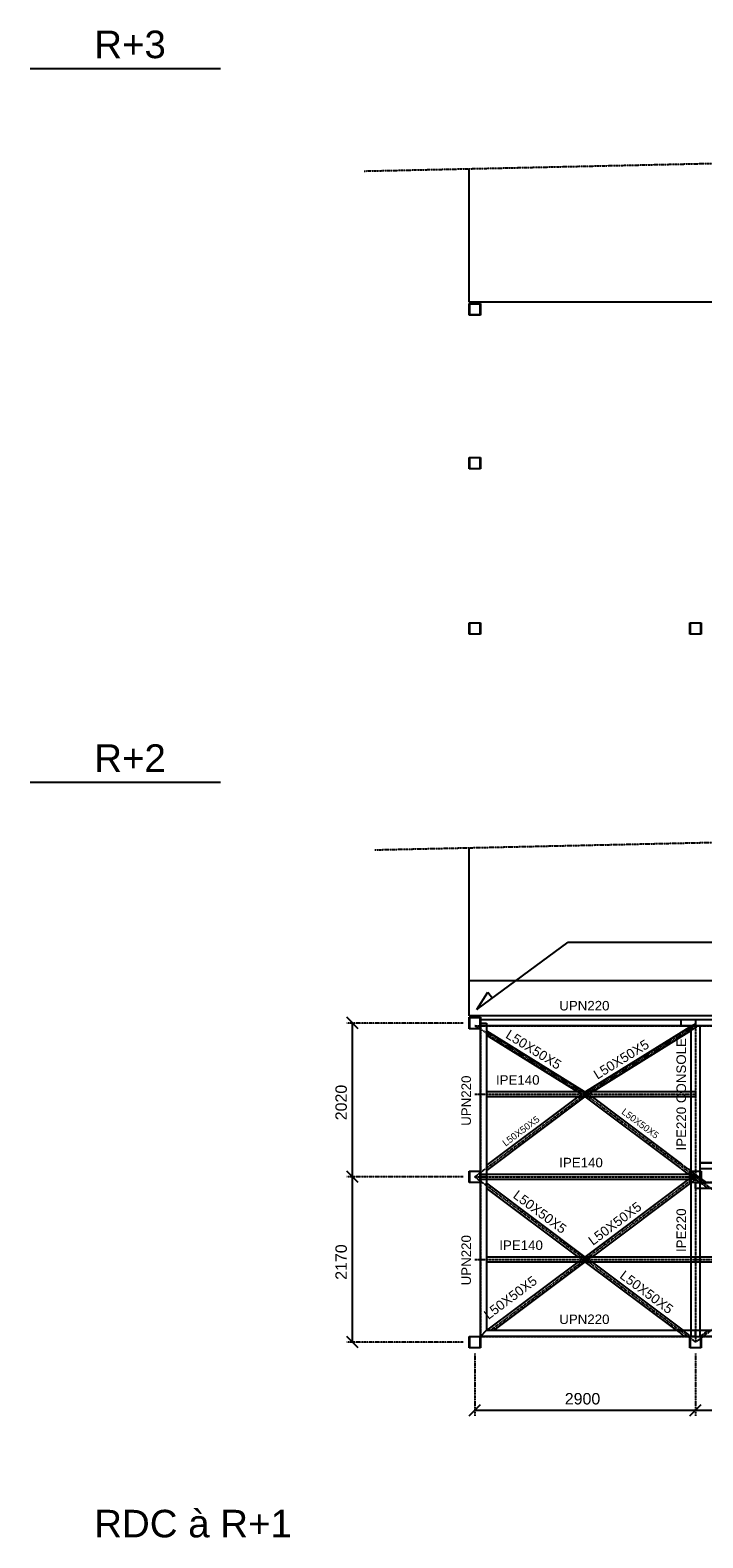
# Model space of a CAD drawing. Header units: millimetres. Extents: x -6159 to 201309, y -25780 to 10326.
# Tile 98 of 128: x 161810 to 162693, y -3741 to -1762. Entities that reach past the tile are written whole.
import ezdxf

# ---------------------------------------------------------------- set-up
doc = ezdxf.new("R2010")
doc.units = ezdxf.units.MM
for name, pattern in [('CENTER', [2, 1.25, -0.25, 0.25, -0.25]), ('DASHED', [0.75, 0.5, -0.25]), ('PHANTOM', [2.5, 1.25, -0.25, 0.25, -0.25, 0.25, -0.25])]:
    doc.linetypes.add(name, pattern=pattern)
for name, color, linetype in [('STRUCAD_01', 4, 'Continuous'), ('STRUCAD_05', 5, 'CENTER'), ('STRUCAD_10', 7, 'DASHED'), ('STRUCAD_15', 7, 'PHANTOM'), ('STRUCADDIM', 7, 'Continuous'), ('STRUCADDTX', 3, 'Continuous'), ('STRUCADSTK', 2, 'Continuous')]:
    doc.layers.add(name, color=color, linetype=linetype)
doc.styles.get("Standard").update_dxf_attribs({"font": 'arial.ttf'})

msp = doc.modelspace()

# ---------------------------------------------------------------- linework, layer by layer
at = {"layer": 'STRUCAD_01', "color": 4, "linetype": 'Continuous'}
for p, q in [((161809.582, -1812.037), (162059.677, -1812.037)), ((162386.052, -2118.857), (162386.052, -1943.752)), ((164426.652, -2118.862), (162386.052, -2118.857)), ((162386.052, -2135.862), (162386.052, -2120.862)), ((162386.052, -2120.862), (162386.202, -2121.012)), ((162386.202, -2121.012), (162386.052, -2120.862)), ((162386.052, -2120.862), (162401.052, -2120.862)), ((162401.052, -2135.862), (162386.052, -2135.862)), ((162386.202, -2135.712), (162386.202, -2121.012)), ((162386.202, -2121.012), (162400.902, -2121.012)), ((162400.902, -2135.712), (162386.202, -2135.712)), ((162400.902, -2121.012), (162400.902, -2135.712)), ((162401.052, -2120.862), (162401.052, -2135.862)), ((162386.052, -2337.862), (162386.052, -2322.862)), ((162386.052, -2322.862), (162386.202, -2323.012)), ((162386.202, -2323.012), (162386.052, -2322.862)), ((162386.052, -2322.862), (162401.052, -2322.862)), ((162386.202, -2337.712), (162386.202, -2323.012)), ((162386.202, -2323.012), (162400.902, -2323.012)), ((162400.902, -2323.012), (162400.902, -2337.712)), ((162401.052, -2322.862), (162401.052, -2337.862)), ((162401.052, -2337.862), (162386.052, -2337.862)), ((162400.902, -2337.712), (162386.202, -2337.712)), ((162386.052, -2554.862), (162386.052, -2539.862)), ((162386.052, -2539.862), (162386.202, -2540.012)), ((162386.202, -2540.012), (162386.052, -2539.862)), ((162386.052, -2539.862), (162401.052, -2539.862)), ((162386.202, -2554.712), (162386.202, -2540.012)), ((162386.202, -2540.012), (162400.902, -2540.012)), ((162400.902, -2540.012), (162400.902, -2554.712)), ((162401.052, -2539.862), (162401.052, -2554.862)), ((162676.052, -2554.862), (162676.052, -2539.862)), ((162676.052, -2539.862), (162676.202, -2540.012)), ((162676.202, -2540.012), (162676.052, -2539.862)), ((162676.052, -2539.862), (162691.052, -2539.862)), ((162676.202, -2554.712), (162676.202, -2540.012)), ((162676.202, -2540.012), (162690.902, -2540.012)), ((162690.902, -2540.012), (162690.902, -2554.712)), ((162691.052, -2539.862), (162691.052, -2554.862)), ((162401.052, -2554.862), (162386.052, -2554.862)), ((162400.902, -2554.712), (162386.202, -2554.712)), ((162691.052, -2554.862), (162676.052, -2554.862)), ((162690.902, -2554.712), (162676.202, -2554.712)), ((161809.582, -2749.102), (162059.677, -2749.102)), ((162386.052, -3055.917), (162386.052, -2835.317)), ((164426.652, -3055.917), (162386.052, -3055.917)), ((162386.052, -3072.917), (162386.052, -3057.917)), ((162386.052, -3057.917), (162401.052, -3057.917)), ((162386.552, -3058.417), (162386.552, -3072.417)), ((162400.552, -3058.417), (162386.552, -3058.417)), ((162400.552, -3072.417), (162400.552, -3058.417)), ((162401.052, -3060.917), (162400.552, -3060.917)), ((162401.052, -3057.917), (162401.052, -3072.917)), ((162401.052, -3060.917), (162664.707, -3060.917)), ((162401.052, -3065.417), (162409.052, -3065.417)), ((162409.052, -3065.417), (162409.052, -3267.417)), ((162664.707, -3068.917), (162664.707, -3060.917)), ((162664.707, -3060.917), (162709.267, -3060.917)), ((162401.052, -3072.917), (162386.052, -3072.917)), ((162386.552, -3072.417), (162400.552, -3072.417)), ((162400.552, -3068.917), (162401.052, -3068.917)), ((162664.707, -3068.917), (162401.052, -3068.917)), ((162401.052, -3267.417), (162401.052, -3072.917)), ((162409.052, -3075.597), (162537.412, -3155.267)), ((162527.932, -3155.267), (162409.052, -3081.482)), ((162539.692, -3155.267), (162678.052, -3069.387)), ((162678.052, -3075.272), (162549.172, -3155.267)), ((162709.267, -3068.917), (162664.707, -3068.917)), ((162678.052, -3068.917), (162689.052, -3068.917)), ((162678.052, -3248.917), (162678.052, -3068.917)), ((162689.052, -3068.917), (162689.052, -3248.917)), ((162409.052, -3155.267), (162683.552, -3155.267)), ((162409.052, -3252.697), (162529.502, -3162.567)), ((162537.847, -3162.567), (162409.052, -3258.942)), ((162683.552, -3162.567), (162409.052, -3162.567)), ((162664.707, -3256.437), (162539.257, -3162.567)), ((162547.602, -3162.567), (162664.707, -3250.192)), ((162683.552, -3155.267), (162683.552, -3162.567)), ((162386.052, -3274.917), (162386.052, -3259.917)), ((162386.052, -3259.917), (162401.052, -3259.917)), ((162386.552, -3260.417), (162386.552, -3274.417)), ((162400.552, -3260.417), (162386.552, -3260.417)), ((162400.552, -3274.417), (162400.552, -3260.417)), ((162401.052, -3263.767), (162400.552, -3263.767)), ((162401.052, -3259.917), (162401.052, -3274.917)), ((162401.052, -3263.767), (162683.552, -3263.767)), ((162674.502, -3263.767), (162665.347, -3256.917)), ((162673.692, -3256.917), (162677.702, -3259.917)), ((162676.052, -3263.767), (162676.052, -3259.917)), ((162676.052, -3259.917), (162676.202, -3260.067)), ((162676.202, -3260.067), (162676.052, -3259.917)), ((162676.052, -3259.917), (162678.052, -3259.917)), ((162676.202, -3274.767), (162676.202, -3260.067)), ((162676.202, -3260.067), (162690.902, -3260.067)), ((162678.052, -3267.417), (162678.052, -3256.917)), ((162683.552, -3263.767), (162683.552, -3271.067)), ((162689.052, -3248.917), (162709.267, -3248.917)), ((162689.052, -3256.917), (162689.052, -3267.417)), ((162709.267, -3256.917), (162689.052, -3256.917)), ((162689.052, -3259.917), (162691.052, -3259.917)), ((162690.902, -3260.067), (162690.902, -3274.767)), ((162691.052, -3259.917), (162691.052, -3274.917)), ((162401.052, -3274.917), (162386.052, -3274.917)), ((162386.552, -3274.417), (162400.552, -3274.417)), ((162400.552, -3271.067), (162401.052, -3271.067)), ((162409.052, -3267.417), (162401.052, -3267.417)), ((162401.052, -3267.417), (162409.052, -3267.417)), ((162683.552, -3271.067), (162401.052, -3271.067)), ((162401.052, -3484.417), (162401.052, -3274.917)), ((162409.052, -3267.417), (162409.052, -3468.917)), ((162409.052, -3275.892), (162537.847, -3372.267)), ((162529.502, -3372.267), (162409.052, -3282.137)), ((162539.257, -3372.267), (162674.502, -3271.067)), ((162677.702, -3274.917), (162547.602, -3372.267)), ((162676.052, -3274.917), (162676.052, -3271.067)), ((162678.052, -3274.917), (162676.052, -3274.917)), ((162690.902, -3274.767), (162676.202, -3274.767)), ((162678.052, -3267.417), (162689.052, -3267.417)), ((162678.052, -3476.917), (162678.052, -3267.417)), ((162689.052, -3267.417), (162678.052, -3267.417)), ((162683.552, -3282.917), (162683.552, -3274.917)), ((162683.552, -3274.917), (163256.052, -3274.917)), ((163263.552, -3282.917), (162683.552, -3282.917)), ((162689.052, -3267.417), (162689.052, -3476.917)), ((162691.052, -3274.917), (162689.052, -3274.917)), ((162691.052, -3269.907), (162697.747, -3274.917)), ((162409.052, -3372.267), (162683.552, -3372.267)), ((162683.552, -3379.567), (162409.052, -3379.567)), ((162410.092, -3468.917), (162529.502, -3379.567)), ((162537.847, -3379.567), (162418.437, -3468.917)), ((162658.667, -3468.917), (162539.257, -3379.567)), ((162547.602, -3379.567), (162667.012, -3468.917)), ((162683.552, -3372.267), (162683.552, -3379.567)), ((162683.552, -3379.567), (162683.552, -3372.267)), ((162683.552, -3372.267), (162973.552, -3372.267)), ((162973.552, -3379.567), (162683.552, -3379.567)), ((162386.052, -3491.917), (162386.052, -3476.917)), ((162386.052, -3476.917), (162401.052, -3476.917)), ((162386.552, -3477.417), (162386.552, -3491.417)), ((162400.552, -3477.417), (162386.552, -3477.417)), ((162400.552, -3491.417), (162400.552, -3477.417)), ((162409.052, -3468.917), (162401.052, -3476.917)), ((162683.552, -3476.917), (162401.052, -3476.917)), ((162401.052, -3476.917), (162401.052, -3491.917)), ((162409.052, -3468.917), (162683.552, -3468.917)), ((162676.052, -3491.917), (162676.052, -3476.917)), ((162676.052, -3476.917), (162691.052, -3476.917)), ((162676.552, -3477.417), (162676.552, -3491.417)), ((162690.552, -3477.417), (162676.552, -3477.417)), ((162678.052, -3476.917), (162678.052, -3477.417)), ((162683.552, -3468.917), (162683.552, -3476.917)), ((162683.552, -3476.917), (162683.552, -3468.917)), ((162683.552, -3468.917), (162973.552, -3468.917)), ((162689.052, -3477.417), (162689.052, -3476.917)), ((162690.552, -3491.417), (162690.552, -3477.417)), ((162973.552, -3476.917), (162691.052, -3476.917)), ((162691.052, -3476.917), (162691.052, -3491.917)), ((162401.052, -3491.917), (162386.052, -3491.917)), ((162386.552, -3491.417), (162400.552, -3491.417)), ((162691.052, -3491.917), (162676.052, -3491.917)), ((162676.552, -3491.417), (162690.552, -3491.417))]:
    msp.add_line(p, q, dxfattribs=at)
at = {"layer": 'STRUCAD_01', "color": 4, "linetype": 'PHANTOM'}
for p, q in [((162248.427, -1946.787), (164604.097, -1894.852)), ((162262.472, -2838.042), (165679.607, -2762.702))]:
    msp.add_line(p, q, dxfattribs=at)
at = {"layer": 'STRUCAD_05', "color": 5, "linetype": 'CENTER'}
for p, q in [((162401.052, -3065.417), (162401.052, -3267.417)), ((162393.552, -3068.917), (162683.552, -3068.917)), ((162538.552, -3158.917), (162393.552, -3068.917)), ((162538.552, -3158.917), (162683.552, -3068.917)), ((162664.707, -3068.917), (163258.052, -3068.917)), ((162664.707, -3068.917), (162709.267, -3068.917)), ((162683.552, -3068.917), (162683.552, -3267.417)), ((162393.552, -3158.917), (162683.552, -3158.917)), ((162393.552, -3267.417), (162538.552, -3158.917)), ((162683.552, -3267.417), (162538.552, -3158.917)), ((162709.267, -3248.917), (162689.052, -3248.917)), ((163258.052, -3248.917), (162689.052, -3248.917)), ((162393.552, -3267.417), (162683.552, -3267.417)), ((162538.552, -3375.917), (162393.552, -3267.417)), ((162401.052, -3267.417), (162401.052, -3484.417)), ((162538.552, -3375.917), (162683.552, -3267.417)), ((162683.552, -3267.417), (162683.552, -3484.417)), ((162828.552, -3375.917), (162683.552, -3267.417)), ((163263.552, -3274.917), (162683.552, -3274.917)), ((163263.552, -3274.917), (162683.552, -3274.917)), ((162393.552, -3375.917), (162683.552, -3375.917)), ((162414.262, -3468.917), (162538.552, -3375.917)), ((162683.552, -3484.417), (162538.552, -3375.917)), ((162683.552, -3375.917), (162973.552, -3375.917)), ((162683.552, -3484.417), (162828.552, -3375.917)), ((162393.552, -3476.917), (162683.552, -3476.917)), ((162683.552, -3476.917), (162973.552, -3476.917))]:
    msp.add_line(p, q, dxfattribs=at)
at = {"layer": 'STRUCAD_10', "color": 7, "linetype": 'DASHED'}
for p, q in [((162386.202, -2121.012), (162386.552, -2121.362)), ((162386.552, -2121.362), (162386.202, -2121.012)), ((162386.552, -2121.362), (162386.552, -2135.362)), ((162400.552, -2121.362), (162386.552, -2121.362)), ((162386.552, -2135.362), (162400.552, -2135.362)), ((162400.552, -2135.362), (162400.552, -2121.362)), ((162386.202, -2323.012), (162386.552, -2323.362)), ((162386.552, -2323.362), (162386.202, -2323.012)), ((162386.552, -2323.362), (162386.552, -2337.362)), ((162400.552, -2323.362), (162386.552, -2323.362)), ((162400.552, -2337.362), (162400.552, -2323.362)), ((162386.552, -2337.362), (162400.552, -2337.362)), ((162386.202, -2540.012), (162386.552, -2540.362)), ((162386.552, -2540.362), (162386.202, -2540.012)), ((162386.552, -2540.362), (162386.552, -2554.362)), ((162400.552, -2540.362), (162386.552, -2540.362)), ((162400.552, -2554.362), (162400.552, -2540.362)), ((162676.202, -2540.012), (162676.552, -2540.362)), ((162676.552, -2540.362), (162676.202, -2540.012)), ((162676.552, -2540.362), (162676.552, -2554.362)), ((162690.552, -2540.362), (162676.552, -2540.362)), ((162690.552, -2554.362), (162690.552, -2540.362)), ((162386.552, -2554.362), (162400.552, -2554.362)), ((162676.552, -2554.362), (162690.552, -2554.362)), ((164426.652, -3010.117), (162386.052, -3010.117)), ((162400.552, -3060.917), (162401.052, -3060.917)), ((162678.052, -3069.387), (162682.232, -3066.792)), ((162682.232, -3066.792), (162684.872, -3071.042)), ((162683.552, -3060.917), (162683.552, -3068.917)), ((162401.052, -3068.917), (162400.552, -3068.917)), ((162684.872, -3071.042), (162678.052, -3075.272)), ((162537.232, -3161.042), (162527.932, -3155.267)), ((162529.502, -3162.567), (162537.052, -3156.917)), ((162537.052, -3156.917), (162540.052, -3160.917)), ((162537.052, -3160.917), (162540.052, -3156.917)), ((162539.257, -3162.567), (162537.052, -3160.917)), ((162537.232, -3156.792), (162539.692, -3155.267)), ((162539.872, -3156.792), (162537.232, -3161.042)), ((162539.872, -3161.042), (162537.232, -3156.792)), ((162537.412, -3155.267), (162539.872, -3156.792)), ((162540.052, -3160.917), (162537.847, -3162.567)), ((162549.172, -3155.267), (162539.872, -3161.042)), ((162540.052, -3156.917), (162547.602, -3162.567)), ((162400.552, -3263.767), (162401.052, -3263.767)), ((162664.707, -3250.192), (162673.692, -3256.917)), ((162682.052, -3269.417), (162674.502, -3263.767)), ((162674.502, -3271.067), (162682.052, -3265.417)), ((162676.052, -3271.067), (162676.052, -3263.767)), ((162676.202, -3260.067), (162676.552, -3260.417)), ((162676.552, -3260.417), (162676.202, -3260.067)), ((162676.552, -3260.417), (162676.552, -3274.417)), ((162690.552, -3260.417), (162676.552, -3260.417)), ((162677.702, -3259.917), (162685.052, -3265.417)), ((162678.052, -3256.917), (162678.052, -3248.917)), ((162678.052, -3259.917), (162689.052, -3259.917)), ((162682.052, -3265.417), (162685.052, -3269.417)), ((162685.052, -3265.417), (162682.052, -3269.417)), ((162682.052, -3269.417), (162685.052, -3265.417)), ((162685.052, -3265.417), (162691.052, -3269.907)), ((162689.052, -3248.917), (162689.052, -3256.917)), ((162690.552, -3274.417), (162690.552, -3260.417)), ((162401.052, -3271.067), (162400.552, -3271.067)), ((162676.552, -3274.417), (162690.552, -3274.417)), ((162685.052, -3269.417), (162677.702, -3274.917)), ((162689.052, -3274.917), (162678.052, -3274.917)), ((162700.092, -3282.917), (162682.052, -3269.417)), ((162537.052, -3377.917), (162529.502, -3372.267)), ((162529.502, -3379.567), (162537.052, -3373.917)), ((162537.052, -3373.917), (162539.257, -3372.267)), ((162537.052, -3377.917), (162540.052, -3373.917)), ((162540.052, -3377.917), (162537.052, -3373.917)), ((162537.052, -3373.917), (162540.052, -3377.917)), ((162540.052, -3373.917), (162537.052, -3377.917)), ((162539.257, -3379.567), (162537.052, -3377.917)), ((162537.847, -3372.267), (162540.052, -3373.917)), ((162540.052, -3377.917), (162537.847, -3379.567)), ((162547.602, -3372.267), (162540.052, -3377.917)), ((162540.052, -3373.917), (162547.602, -3379.567)), ((162669.357, -3476.917), (162658.667, -3468.917)), ((162667.012, -3468.917), (162677.702, -3476.917)), ((162678.052, -3477.417), (162678.052, -3476.917)), ((162689.052, -3476.917), (162689.052, -3477.417)), ((162689.397, -3476.917), (162700.092, -3468.917))]:
    msp.add_line(p, q, dxfattribs=at)
at = {"layer": 'STRUCAD_15', "color": 7, "linetype": 'PHANTOM'}
for p, q in [((162378.552, -3065.417), (162225.552, -3065.417)), ((162378.552, -3267.417), (162225.552, -3267.417)), ((162378.552, -3267.417), (162225.552, -3267.417)), ((162378.552, -3484.417), (162225.552, -3484.417)), ((162393.552, -3499.417), (162393.552, -3581.262)), ((162683.552, -3499.417), (162683.552, -3581.262)), ((162683.552, -3499.417), (162683.552, -3581.167))]:
    msp.add_line(p, q, dxfattribs=at)
at = {"layer": 'STRUCADDIM', "color": 7, "linetype": 'Continuous'}
for p, q in [((162396.467, -3047.712), (162516.127, -2959.472)), ((162516.127, -2959.472), (163373.892, -2959.472)), ((162396.467, -3047.712), (162410.922, -3024.902)), ((162410.922, -3024.902), (162416.727, -3032.772)), ((162240.552, -3072.917), (162225.552, -3057.917)), ((162233.052, -3267.417), (162233.052, -3065.417)), ((162240.552, -3274.917), (162225.552, -3259.917)), ((162240.552, -3274.917), (162225.552, -3259.917)), ((162233.052, -3484.417), (162233.052, -3267.417)), ((162240.552, -3491.917), (162225.552, -3476.917)), ((162386.052, -3581.262), (162401.052, -3566.262)), ((162393.552, -3573.762), (162683.552, -3573.762)), ((162676.052, -3581.167), (162691.052, -3566.167)), ((162676.052, -3581.262), (162691.052, -3566.262)), ((162683.552, -3573.667), (162973.552, -3573.667))]:
    msp.add_line(p, q, dxfattribs=at)

# ---------------------------------------------------------------- texts
at = {"layer": 'STRUCAD_01', "color": 4}
for s, p in [('R+3', (161893.787, -1798.582)), ('R+2', (161893.787, -2735.642)), ('RDC à R+1', (161893.787, -3740.772))]:
    msp.add_text(s, height=36.15, dxfattribs=at).set_placement(p)
at = {"layer": 'STRUCADDTX', "color": 7}
for s, p in [('2020', (162225.552, -3193.137)), ('2170', (162225.552, -3402.637))]:
    msp.add_text(s, height=15, rotation=90, dxfattribs=at).set_placement(p)
msp.add_text('2900', height=15, dxfattribs=at).set_placement((162511.832, -3566.262))
at = {"layer": 'STRUCADSTK', "color": 2}
for s, p in [('UPN220', (162504.567, -3048.917)), ('IPE140', (162421.442, -3146.417)), ('IPE140', (162504.567, -3254.917)), ('IPE140', (162425.817, -3363.417)), ('UPN220', (162504.567, -3460.667))]:
    msp.add_text(s, height=12.5, dxfattribs=at).set_placement(p)
for s, height, rotation, p in [('L50X50X5', 12.5, 328.17, (162433.032, -3084.132)), ('L50X50X5', 12.5, 31.83, (162554.627, -3139.942)), ('IPE220 CONSOLE', 12.5, 90, (162671.052, -3232.777)), ('UPN220', 12.5, 90, (162388.552, -3200.402)), ('L50X50X5', 8.75, 323.19, (162585.552, -3183.752)), ('L50X50X5', 8.75, 36.81, (162434.047, -3227.852)), ('L50X50X5', 12.5, 323.19, (162442.812, -3293.967)), ('L50X50X5', 12.5, 36.81, (162548.682, -3358.147)), ('IPE220', 12.5, 90, (162671.052, -3366.152)), ('UPN220', 12.5, 90, (162388.552, -3409.902)), ('L50X50X5', 12.5, 36.81, (162411.462, -3455.402)), ('L50X50X5', 12.5, 323.19, (162582.952, -3399.357))]:
    msp.add_text(s, height=height, rotation=rotation, dxfattribs=at).set_placement(p)

doc.saveas('drawing.dxf')
